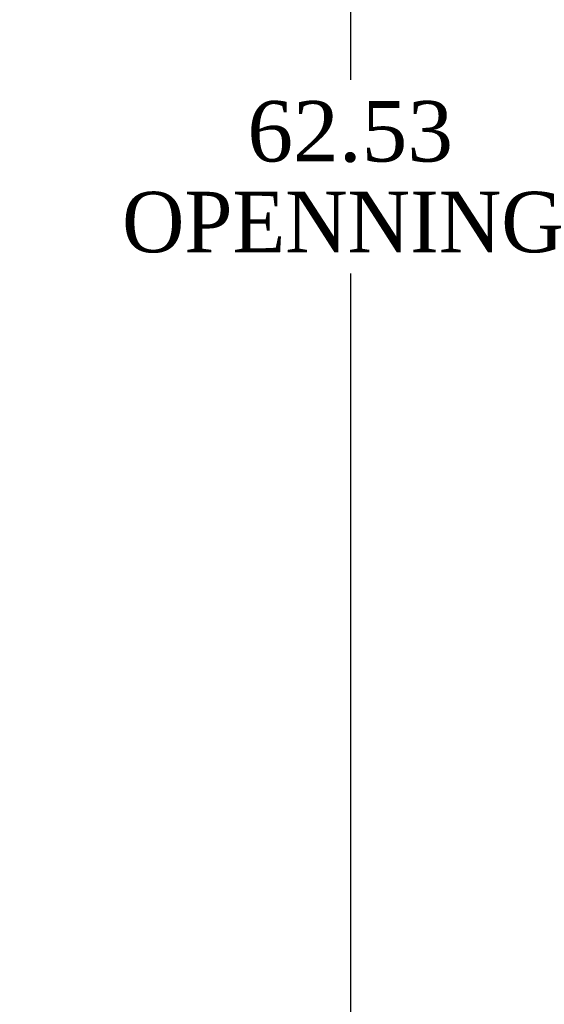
# Model space of a CAD drawing. Header units: inches. Extents: x 1 to 359, y -2 to 239.
# Tile 31 of 82: x 41 to 54, y 98 to 122. Entities that reach past the tile are written whole.
import ezdxf
from ezdxf.enums import TextEntityAlignment as Align

# ---------------------------------------------------------------- set-up
doc = ezdxf.new("R2010")
doc.units = ezdxf.units.IN
doc.header["$MEASUREMENT"] = 0
doc.layers.add('Default', color=7, linetype='Continuous')
doc.styles.add('SEACAD_Times_New_Roman', font='times.ttf')
doc.dimstyles.new('HAMMOND_(STH_-_300x200)', dxfattribs={"dimtxt": 1.5, "dimasz": 1.875, "dimexe": 0.75, "dimexo": 0.75, "dimgap": 0.375, "dimtad": 0, "dimtih": 1, "dimtoh": 1, "dimzin": 0, "dimdsep": 46, "dimtxsty": 'SEACAD_Times_New_Roman', "dimblk1": '_SE_FILLED', "dimblk2": '_SE_FILLED', "dimsah": 1, "dimcen": 0.75, "dimadec": 0, "dimazin": 0, "dimtfac": 0.8, "dimtofl": 0, "dimtmove": 0, "dimatfit": 3, "dimfxl": 1, "dimtolj": 1, "dimtzin": 0, "dimarcsym": 0})

# ---------------------------------------------------------------- blocks, each defined once
blk = doc.blocks.new('DMBLK34')
at = {"layer": 'Default', "linetype": 'Continuous', "transparency": 16777216}
for points in [[(49.108, 148.773), (48.795, 150.648), (48.483, 148.773)], [(49.108, 89.991), (48.483, 89.991), (48.795, 88.116)]]:
    blk.add_hatch(color=7, dxfattribs=at).paths.add_polyline_path(points)
at = {"layer": 'Default', "color": 7, "linetype": 'Continuous', "transparency": 16777216}
for p, q in [((37.213, 150.648), (49.545, 150.648)), ((48.795, 150.648), (48.795, 120.657)), ((48.795, 115.857), (48.795, 88.116)), ((37.555, 88.116), (49.545, 88.116))]:
    blk.add_line(p, q, dxfattribs=at)
at = {"layer": 'Default', "color": 7, "linetype": 'Continuous', "transparency": 16777216, "style": 'SEACAD_Times_New_Roman'}
for s, p in [('62.53', (46.236, 120.132)), ('OPENNING', (43.126, 117.882))]:
    blk.add_text(s, height=1.5, dxfattribs=at).set_placement(p, align=Align.TOP_LEFT)
blk = doc.blocks.new('_SE_FILLED')
at = {"color": 0}
blk.add_line((0, 0), (-1, 0), dxfattribs=at)
blk.add_solid([(0, 0), (-1, -0.1665), (-1, 0.1665), (0, 0)], dxfattribs=at)

msp = doc.modelspace()

# ---------------------------------------------------------------- dimensions: what is measured, and where the dimension line sits
at = {"layer": 'Default', "color": 7, "linetype": 'Continuous'}
dim = msp.add_linear_dim(base=(48.795, 88.116), p1=(36.463, 150.648), p2=(36.12, 88.116), angle=90, text='\\A1;<>\\POPENNING', dimstyle='HAMMOND_(STH_-_300x200)', dxfattribs=at)
dim.commit()
dim.dimension.update_dxf_attribs({"geometry": 'DMBLK34', "text_midpoint": (48.795, 119.382), "dimtype": 160})

doc.saveas('drawing.dxf')
